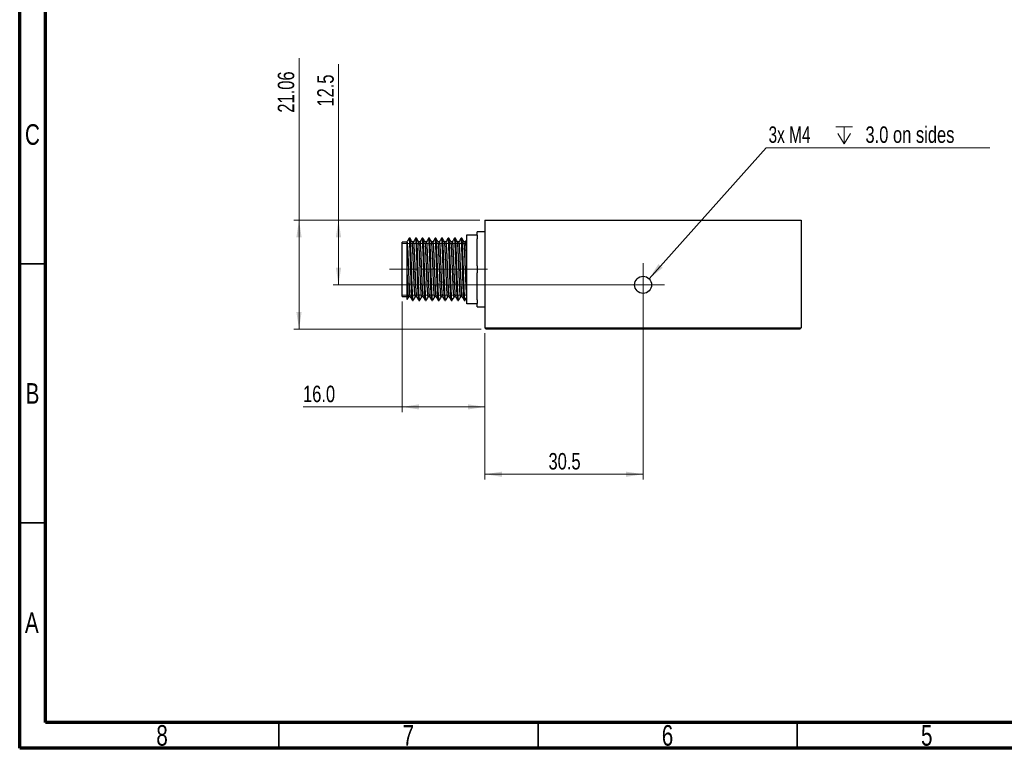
# Model space of a CAD drawing. Header units: millimetres. Extents: x 15 to 415, y 5 to 292.
# Tile 1 of 15: x 15 to 205, y 5 to 146. Entities that reach past the tile are written whole.
import ezdxf

# ---------------------------------------------------------------- set-up
doc = ezdxf.new("R2010")
doc.units = ezdxf.units.MM
doc.linetypes.add('CENTERX2', pattern=[20.32, 12.7, -2.54, 2.54, -2.54])
doc.styles.add('SLDTEXTSTYLE0', font='TXT', dxfattribs={"width": 0.75})
doc.styles.add('SLDTEXTSTYLE2', font='TXT', dxfattribs={"width": 0.7})
doc.dimstyles.new('SLDDIMSTYLE0', dxfattribs={"dimtxt": 3.175, "dimasz": 3.302, "dimexe": 0, "dimexo": 0.0625, "dimgap": 0.79375, "dimtad": 1, "dimdec": 1, "dimrnd": 1e-09, "dimzin": 4, "dimdsep": 46, "dimtxsty": 'SLDTEXTSTYLE0', "dimsah": 1, "dimcen": 0.09, "dimadec": 0, "dimazin": 1, "dimtfac": 1, "dimtdec": 1, "dimtofl": 0, "dimtmove": 0, "dimatfit": 3, "dimfxl": 1, "dimfrac": 2, "dimtolj": 1, "dimtzin": 12, "dimarcsym": 0})
doc.dimstyles.new('SLDDIMSTYLE1', dxfattribs={"dimtxt": 3.175, "dimasz": 3.302, "dimexe": 0, "dimexo": 0.0625, "dimgap": 0.79375, "dimtad": 1, "dimdec": 1, "dimrnd": 1e-09, "dimzin": 12, "dimdsep": 46, "dimtxsty": 'SLDTEXTSTYLE0', "dimsah": 1, "dimcen": 0.09, "dimadec": 0, "dimazin": 3, "dimtfac": 1, "dimtdec": 1, "dimtofl": 0, "dimtmove": 0, "dimatfit": 3, "dimfxl": 1, "dimfrac": 2, "dimtolj": 1, "dimtzin": 12, "dimarcsym": 0})
doc.dimstyles.new('SLDDIMSTYLE2', dxfattribs={"dimtxt": 0.18, "dimasz": 3.302, "dimexe": 0, "dimexo": 0.0625, "dimgap": 0, "dimtad": 0, "dimtih": 1, "dimtoh": 1, "dimdec": 0, "dimrnd": 1e-09, "dimzin": 0, "dimdsep": 46, "dimtxsty": 'Standard', "dimsah": 1, "dimcen": 0.09, "dimadec": 0, "dimazin": 0, "dimtfac": 3.302, "dimtdec": 0, "dimtofl": 0, "dimtmove": 0, "dimatfit": 3, "dimfxl": 1, "dimfrac": 2, "dimtolj": 1, "dimtzin": 0, "dimarcsym": 0})
doc.dimstyles.new('SLDDIMSTYLE3', dxfattribs={"dimtxt": 3.175, "dimasz": 3.302, "dimexe": 0, "dimexo": 0.0625, "dimgap": 0.79375, "dimtad": 1, "dimrnd": 1e-09, "dimzin": 12, "dimdsep": 46, "dimtxsty": 'SLDTEXTSTYLE0', "dimsah": 1, "dimcen": 0.09, "dimadec": 0, "dimazin": 3, "dimtfac": 1, "dimtofl": 0, "dimtmove": 0, "dimatfit": 3, "dimfxl": 1, "dimfrac": 2, "dimtolj": 1, "dimtzin": 12, "dimarcsym": 0})

# ---------------------------------------------------------------- blocks, each defined once
blk = doc.blocks.new('_D_6')
at = {"color": 7, "linetype": 'Continuous', "lineweight": 0}
for p, q in [((76.49, 106.96), (76.49, 137.06)), ((103.75, 106.96), (75.49, 106.96)), ((76.49, 106.96), (76.49, 94.46)), ((134.25, 94.46), (75.49, 94.46))]:
    blk.add_line(p, q, dxfattribs=at)
at = {"color": 7, "linetype": 'Continuous', "lineweight": 18}
for points in [[(76.49, 106.96), (75.99, 103.65), (77, 103.65)], [(76.49, 94.46), (77, 97.76), (75.99, 97.76)]]:
    blk.add_solid(points, dxfattribs=at)
at = {"color": 7, "linetype": 'Continuous', "lineweight": 18, "insert": (72.4, 128.85), "char_height": 3.175, "attachment_point": 1, "rotation": 90, "style": 'SLDTEXTSTYLE0'}
blk.add_mtext('12.5', dxfattribs=at)
blk = doc.blocks.new('_D_7')
at = {"color": 7, "linetype": 'Continuous', "lineweight": 0}
for p, q in [((88.75, 91.21), (88.75, 69.9)), ((104.75, 85.15), (104.75, 69.9)), ((88.75, 70.9), (69.65, 70.9)), ((88.75, 70.9), (104.75, 70.9))]:
    blk.add_line(p, q, dxfattribs=at)
at = {"color": 7, "linetype": 'Continuous', "lineweight": 18}
for points in [[(88.75, 70.9), (92.05, 70.39), (92.05, 71.4)], [(104.75, 70.9), (101.45, 71.4), (101.45, 70.39)]]:
    blk.add_solid(points, dxfattribs=at)
at = {"color": 7, "linetype": 'Continuous', "lineweight": 18, "insert": (69.65, 74.99), "char_height": 3.175, "attachment_point": 1, "style": 'SLDTEXTSTYLE0'}
blk.add_mtext('16.0', dxfattribs=at)
blk = doc.blocks.new('_D_8')
at = {"color": 7, "linetype": 'Continuous', "lineweight": 0}
for p, q in [((135.25, 93.46), (135.25, 56.9)), ((104.75, 85.15), (104.75, 56.9)), ((104.75, 57.9), (135.25, 57.9))]:
    blk.add_line(p, q, dxfattribs=at)
at = {"color": 7, "linetype": 'Continuous', "lineweight": 18}
for points in [[(104.75, 57.9), (108.05, 57.39), (108.05, 58.4)], [(135.25, 57.9), (131.95, 58.4), (131.95, 57.39)]]:
    blk.add_solid(points, dxfattribs=at)
at = {"color": 7, "linetype": 'Continuous', "lineweight": 18, "insert": (117, 61.99), "char_height": 3.175, "attachment_point": 1, "style": 'SLDTEXTSTYLE0'}
blk.add_mtext('30.5', dxfattribs=at)
blk = doc.blocks.new('_D_9')
at = {"color": 7, "linetype": 'Continuous', "lineweight": 0}
for p, q in [((68.88, 106.96), (68.88, 138.23)), ((103.75, 106.96), (67.88, 106.96)), ((68.88, 106.96), (68.88, 85.9)), ((104, 85.9), (67.88, 85.9))]:
    blk.add_line(p, q, dxfattribs=at)
at = {"color": 7, "linetype": 'Continuous', "lineweight": 18}
for points in [[(68.88, 106.96), (68.37, 103.65), (69.38, 103.65)], [(68.88, 85.9), (69.38, 89.2), (68.37, 89.2)]]:
    blk.add_solid(points, dxfattribs=at)
at = {"color": 7, "linetype": 'Continuous', "lineweight": 18, "insert": (64.78, 127.68), "char_height": 3.175, "attachment_point": 1, "rotation": 90, "style": 'SLDTEXTSTYLE0'}
blk.add_mtext('21.06', dxfattribs=at)
blk = doc.blocks.new('SW_SYMBOL_HOLE_DEPTH')
at = {"color": 0, "linetype": 'Continuous', "lineweight": 0}
for p, q in [((0, 875), (800, 875)), ((100, 555), (400, 75)), ((400, 875), (400, 75)), ((700, 555), (400, 75))]:
    blk.add_line(p, q, dxfattribs=at)
blk = doc.blocks.new('SW_NOTE_0_4')
at = {"color": 0, "linetype": 'Continuous', "lineweight": 0}
blk.add_line((43.12, 0), (0, 0), dxfattribs=at)
at = {"color": 0, "linetype": 'Continuous', "lineweight": 0, "xscale": 0.0040555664, "yscale": 0.0040555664, "zscale": 0.0040555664}
blk.add_blockref('SW_SYMBOL_HOLE_DEPTH', (13.41, 0.47), dxfattribs=at)
at = {"color": 0, "linetype": 'Continuous', "lineweight": 0, "char_height": 3.175, "attachment_point": 1}
for s, insert, style in [('3x M4', (0.45, 4.12), 'SLDTEXTSTYLE2'), ('3.0 on sides', (19.14, 4.12), 'SLDTEXTSTYLE0')]:
    blk.add_mtext(s, dxfattribs=dict(at, insert=insert, style=style))
blk = doc.blocks.new('SW_CENTERMARKSYMBOL_1')
at = {"color": 0, "linetype": 'Continuous', "lineweight": 18}
for p, q in [((0, 2.5), (0, 4.15)), ((0, 0), (0, 2.5)), ((-2.5, 0), (-4.15, 0)), ((0, 0), (-2.5, 0)), ((0, 0), (0, -2.5)), ((0, 0), (2.5, 0)), ((2.5, 0), (4.15, 0)), ((0, -2.5), (0, -4.15))]:
    blk.add_line(p, q, dxfattribs=at)
blk = doc.blocks.new('SW_CENTERMARKSYMBOL_2')
at = {"color": 0, "linetype": 'Continuous', "lineweight": 18}
for p, q in [((0, 2.5), (0, 4.15)), ((0, 0), (0, 2.5)), ((-2.5, 0), (-4.15, 0)), ((0, 0), (-2.5, 0)), ((0, 0), (0, -2.5)), ((0, 0), (2.5, 0)), ((2.5, 0), (4.15, 0)), ((0, -2.5), (0, -4.15))]:
    blk.add_line(p, q, dxfattribs=at)

msp = doc.modelspace()

# ---------------------------------------------------------------- linework, layer by layer
at = {"color": 7, "linetype": 'Continuous', "lineweight": 70}
for p, q in [((15, 5), (15, 292)), ((20, 10), (20, 287)), ((410, 10), (20, 10)), ((415, 5), (15, 5))]:
    msp.add_line(p, q, dxfattribs=at)
at = {"color": 7, "linetype": 'Continuous', "lineweight": 25}
for p, q in [((104.752, 106.955), (165.752, 106.955)), ((104.752, 106.955), (104.752, 86.145)), ((165.752, 106.955), (165.752, 86.145)), ((104.752, 104.705), (103.252, 104.705)), ((103.252, 104.048), (103.252, 104.705)), ((89.752, 102.705), (88.752, 102.705)), ((88.752, 92.205), (88.752, 102.705)), ((90.284, 103.455), (90.127, 103.455)), ((91.534, 103.455), (91.377, 103.455)), ((92.784, 103.455), (92.627, 103.455)), ((94.034, 103.455), (93.877, 103.455)), ((95.284, 103.455), (95.127, 103.455)), ((96.534, 103.455), (96.377, 103.455)), ((97.784, 103.455), (97.627, 103.455)), ((99.034, 103.455), (98.877, 103.455)), ((100.284, 103.455), (100.127, 103.455)), ((100.987, 102.779), (100.68, 102.779)), ((101.252, 104.124), (103.252, 104.124)), ((101.252, 102.874), (101.252, 104.124)), ((101.252, 98.705), (101.252, 102.874)), ((103.252, 104.048), (103.252, 103.363)), ((103.252, 98.14), (103.252, 103.363)), ((101.252, 96.205), (101.252, 98.705)), ((103.252, 98.14), (103.252, 96.77)), ((101.252, 92.037), (101.252, 96.205)), ((103.252, 91.547), (103.252, 96.77)), ((88.752, 92.205), (89.752, 92.205)), ((90.752, 91.455), (90.909, 91.455)), ((92.002, 91.455), (92.159, 91.455)), ((93.252, 91.455), (93.409, 91.455)), ((94.502, 91.455), (94.659, 91.455)), ((95.752, 91.455), (95.909, 91.455)), ((97.002, 91.455), (97.159, 91.455)), ((98.252, 91.455), (98.409, 91.455)), ((99.502, 91.455), (99.659, 91.455)), ((100.752, 91.455), (100.909, 91.455)), ((101.252, 90.787), (101.252, 92.037)), ((103.252, 91.547), (103.252, 90.862)), ((103.252, 90.787), (101.252, 90.787)), ((103.252, 90.205), (103.252, 90.862)), ((103.252, 90.205), (104.752, 90.205)), ((104.752, 86.145), (165.752, 86.145)), ((105.002, 85.895), (104.752, 86.145)), ((165.502, 85.895), (105.002, 85.895)), ((165.752, 86.145), (165.502, 85.895))]:
    msp.add_line(p, q, dxfattribs=at)
at = {"color": 7, "linetype": 'Continuous', "lineweight": 18}
for p, q in [((101.252, 102.955), (101.089, 102.955)), ((101.252, 102.455), (88.752, 102.455)), ((101.252, 92.455), (88.752, 92.455)), ((101.197, 91.955), (101.089, 91.955))]:
    msp.add_line(p, q, dxfattribs=at)
at = {"color": 7, "linetype": 'Continuous', "lineweight": 35}
for p, q in [((20, 98.5), (15, 98.5)), ((20, 48.5), (15, 48.5)), ((65, 10), (65, 5)), ((115, 10), (115, 5)), ((165, 10), (165, 5))]:
    msp.add_line(p, q, dxfattribs=at)
at = {"color": 7, "linetype": 'CENTERX2', "lineweight": 18}
for p, q in [((91.752, 97.455), (86.338, 97.455)), ((105.231, 97.455), (87.666, 97.455)), ((88.752, 97.455), (89.752, 97.455))]:
    msp.add_line(p, q, dxfattribs=at)
at = {"color": 7, "linetype": 'Continuous', "lineweight": 25}
msp.add_circle((135.252, 94.455), 1.65, dxfattribs=at)
for points, knots in [([(90.117, 103.446), (90.051, 103.333), (89.929, 103.121), (89.806, 102.909), (89.749, 102.811)], [0, 0, 0, 0, 0.5350416, 1, 1, 1, 1]), ([(90.337, 92.186), (90.335, 92.189), (90.322, 92.21), (90.296, 92.408), (90.259, 92.786), (90.224, 93.322), (90.191, 93.979), (90.156, 94.746), (90.119, 95.605), (90.083, 96.52), (90.049, 97.456), (90.023, 98.191), (89.994, 98.945), (89.962, 99.712), (89.924, 100.581), (89.889, 101.312), (89.855, 101.903), (89.819, 102.357), (89.784, 102.653), (89.762, 102.727), (89.752, 102.761)], [0, 0, 0, 0, 0.00955602, 0.07022148, 0.13120905, 0.19155322, 0.25074632, 0.31096338, 0.37192731, 0.4326748, 0.4922627, 0.55185371, 0.57373001, 0.64056984, 0.70713387, 0.76656429, 0.82632736, 0.88714754, 0.94807496, 1, 1, 1, 1]), ([(89.752, 97.022), (89.752, 97.372), (89.752, 97.725), (89.752, 98.416), (89.752, 98.755), (89.752, 99.252), (89.752, 99.417), (89.752, 99.737), (89.752, 99.893), (89.752, 100.347), (89.752, 100.633), (89.752, 101.168), (89.752, 101.41), (89.752, 101.733), (89.752, 101.834), (89.752, 102.023), (89.752, 102.111), (89.752, 102.35), (89.752, 102.477), (89.752, 102.669), (89.752, 102.732), (89.752, 102.761)], [0, 0, 0, 0, 0.125, 0.125, 0.25, 0.25, 0.3125, 0.3125, 0.375, 0.375, 0.5, 0.5, 0.625, 0.625, 0.6875, 0.6875, 0.75, 0.75, 0.875, 0.875, 1, 1, 1, 1]), ([(90.741, 91.487), (90.735, 91.495), (90.717, 91.518), (90.686, 91.761), (90.65, 92.194), (90.614, 92.796), (90.581, 93.537), (90.546, 94.402), (90.51, 95.37), (90.474, 96.401), (90.44, 97.456), (90.406, 98.512), (90.37, 99.542), (90.333, 100.511), (90.298, 101.375), (90.265, 102.116), (90.23, 102.717), (90.193, 103.153), (90.159, 103.414), (90.137, 103.436), (90.127, 103.446)], [0, 0, 0, 0, 0.0319512, 0.0896252, 0.1476051, 0.2049738, 0.2612488, 0.3184967, 0.3764542, 0.434206, 0.4908561, 0.5475092, 0.6052623, 0.6632193, 0.720465, 0.7767403, 0.834111, 0.8920913, 0.9497637, 1, 1, 1, 1]), ([(90.909, 91.478), (90.904, 91.473), (90.888, 91.456), (90.859, 91.625), (90.822, 91.977), (90.786, 92.511), (90.752, 93.191), (90.718, 94.003), (90.682, 94.929), (90.646, 95.938), (90.611, 96.985), (90.578, 98.044), (90.542, 99.089), (90.506, 100.091), (90.47, 101.004), (90.436, 101.802), (90.402, 102.467), (90.366, 102.984), (90.329, 103.313), (90.302, 103.463), (90.287, 103.441), (90.284, 103.435)], [0, 0, 0, 0, 0.024558, 0.0807733, 0.1376858, 0.1943968, 0.2500263, 0.3056573, 0.3623689, 0.4192811, 0.4754953, 0.530756, 0.5870919, 0.6440268, 0.7006598, 0.7561417, 0.8119339, 0.8687124, 0.925591, 0.981674, 1, 1, 1, 1]), ([(90.686, 102.768), (90.621, 102.881), (90.49, 103.107), (90.359, 103.333), (90.294, 103.446)], [0, 0, 0, 0, 0.5008578, 1, 1, 1, 1]), ([(90.987, 102.779), (90.935, 102.779), (90.832, 102.779), (90.73, 102.779), (90.68, 102.779)], [0, 0, 0, 0, 0.510523, 1, 1, 1, 1]), ([(91.275, 92.186), (91.273, 92.188), (91.266, 92.199), (91.245, 92.322), (91.215, 92.574), (91.177, 93.06), (91.143, 93.672), (91.109, 94.392), (91.073, 95.214), (91.037, 96.109), (91.001, 97.038), (90.968, 97.977), (90.933, 98.904), (90.896, 99.793), (90.86, 100.604), (90.827, 101.312), (90.793, 101.903), (90.756, 102.356), (90.72, 102.665), (90.697, 102.733), (90.686, 102.766)], [0, 0, 0, 0, 0.0094697, 0.0378703, 0.1009254, 0.1637912, 0.223002, 0.2822144, 0.3425777, 0.4031547, 0.4629881, 0.5218061, 0.5817693, 0.6423704, 0.70265, 0.7617036, 0.8210877, 0.8815222, 0.9420633, 1, 1, 1, 1]), ([(91.367, 103.446), (91.301, 103.333), (91.17, 103.107), (91.04, 102.881), (90.975, 102.768)], [0, 0, 0, 0, 0.5009465, 1, 1, 1, 1]), ([(91.587, 92.186), (91.585, 92.189), (91.572, 92.21), (91.546, 92.408), (91.509, 92.786), (91.474, 93.322), (91.441, 93.979), (91.406, 94.746), (91.369, 95.605), (91.333, 96.52), (91.299, 97.456), (91.273, 98.191), (91.244, 98.945), (91.212, 99.712), (91.174, 100.581), (91.139, 101.312), (91.105, 101.902), (91.069, 102.36), (91.033, 102.653), (91.005, 102.786), (90.99, 102.766), (90.987, 102.761)], [0, 0, 0, 0, 0.0093002, 0.0683405, 0.1276943, 0.1864219, 0.2440293, 0.3026333, 0.3619641, 0.4210842, 0.4790759, 0.5370705, 0.5583608, 0.6234101, 0.688191, 0.7460293, 0.8041914, 0.8633823, 0.9226776, 0.981143, 1, 1, 1, 1]), ([(91.991, 91.487), (91.985, 91.495), (91.967, 91.518), (91.936, 91.761), (91.9, 92.194), (91.864, 92.796), (91.831, 93.537), (91.796, 94.402), (91.76, 95.37), (91.724, 96.401), (91.69, 97.456), (91.656, 98.512), (91.62, 99.542), (91.583, 100.511), (91.548, 101.375), (91.515, 102.116), (91.48, 102.717), (91.443, 103.153), (91.409, 103.414), (91.387, 103.436), (91.377, 103.446)], [0, 0, 0, 0, 0.0319546, 0.0896283, 0.1476081, 0.2049765, 0.2612513, 0.318499, 0.3764563, 0.434208, 0.4908579, 0.5475108, 0.6052637, 0.6632205, 0.720466, 0.7767411, 0.8341116, 0.8920917, 0.9497639, 1, 1, 1, 1]), ([(92.159, 91.478), (92.154, 91.473), (92.138, 91.456), (92.109, 91.625), (92.072, 91.977), (92.036, 92.511), (92.002, 93.191), (91.968, 94.003), (91.932, 94.929), (91.896, 95.938), (91.861, 96.985), (91.828, 98.044), (91.792, 99.089), (91.756, 100.091), (91.72, 101.004), (91.686, 101.802), (91.652, 102.467), (91.616, 102.984), (91.579, 103.313), (91.552, 103.463), (91.537, 103.441), (91.534, 103.435)], [0, 0, 0, 0, 0.024558, 0.0807733, 0.1376858, 0.1943968, 0.2500263, 0.3056573, 0.3623689, 0.4192811, 0.4754953, 0.530756, 0.5870919, 0.6440268, 0.7006598, 0.7561417, 0.8119339, 0.8687124, 0.925591, 0.981674, 1, 1, 1, 1]), ([(91.936, 102.768), (91.871, 102.881), (91.74, 103.107), (91.61, 103.333), (91.544, 103.446)], [0, 0, 0, 0, 0.5007468, 1, 1, 1, 1]), ([(92.237, 102.779), (92.185, 102.779), (92.082, 102.779), (91.98, 102.779), (91.93, 102.779)], [0, 0, 0, 0, 0.5103863, 1, 1, 1, 1]), ([(92.525, 92.186), (92.523, 92.188), (92.516, 92.199), (92.495, 92.322), (92.465, 92.574), (92.427, 93.06), (92.393, 93.672), (92.359, 94.392), (92.323, 95.214), (92.287, 96.109), (92.251, 97.038), (92.218, 97.977), (92.183, 98.904), (92.146, 99.793), (92.11, 100.604), (92.077, 101.312), (92.043, 101.903), (92.006, 102.356), (91.97, 102.665), (91.947, 102.733), (91.936, 102.766)], [0, 0, 0, 0, 0.0094777, 0.0378782, 0.100933, 0.1637985, 0.223009, 0.2822211, 0.3425842, 0.4031609, 0.4629941, 0.5218118, 0.5817747, 0.6423755, 0.7026548, 0.7617081, 0.821092, 0.8815262, 0.942067, 1, 1, 1, 1]), ([(92.617, 103.446), (92.551, 103.333), (92.421, 103.107), (92.29, 102.881), (92.225, 102.768)], [0, 0, 0, 0, 0.500832, 1, 1, 1, 1]), ([(92.837, 92.186), (92.835, 92.189), (92.822, 92.21), (92.796, 92.408), (92.759, 92.786), (92.724, 93.322), (92.691, 93.979), (92.656, 94.746), (92.619, 95.605), (92.583, 96.52), (92.549, 97.456), (92.523, 98.191), (92.494, 98.945), (92.462, 99.712), (92.424, 100.581), (92.389, 101.312), (92.355, 101.902), (92.319, 102.36), (92.283, 102.653), (92.255, 102.786), (92.24, 102.766), (92.237, 102.761)], [0, 0, 0, 0, 0.0093003, 0.0683406, 0.1276944, 0.186422, 0.2440294, 0.3026333, 0.3619641, 0.4210843, 0.4790759, 0.5370706, 0.5583608, 0.6234101, 0.688191, 0.7460294, 0.8041915, 0.8633824, 0.9226776, 0.981143, 1, 1, 1, 1]), ([(93.241, 91.487), (93.235, 91.495), (93.217, 91.518), (93.186, 91.761), (93.15, 92.194), (93.114, 92.796), (93.081, 93.537), (93.046, 94.402), (93.01, 95.37), (92.974, 96.401), (92.94, 97.456), (92.906, 98.512), (92.87, 99.542), (92.833, 100.511), (92.798, 101.375), (92.765, 102.116), (92.73, 102.717), (92.693, 103.153), (92.659, 103.414), (92.637, 103.436), (92.627, 103.446)], [0, 0, 0, 0, 0.03195795, 0.08963146, 0.14761103, 0.20497929, 0.26125388, 0.31850138, 0.37645848, 0.43420994, 0.49085966, 0.54751233, 0.60526507, 0.66322167, 0.72046694, 0.77674186, 0.83411218, 0.89209204, 0.94976407, 1, 1, 1, 1]), ([(93.409, 91.478), (93.404, 91.473), (93.388, 91.456), (93.359, 91.625), (93.322, 91.977), (93.286, 92.511), (93.252, 93.191), (93.218, 94.003), (93.182, 94.929), (93.146, 95.938), (93.111, 96.985), (93.078, 98.044), (93.042, 99.089), (93.006, 100.091), (92.97, 101.004), (92.936, 101.802), (92.902, 102.467), (92.866, 102.984), (92.829, 103.313), (92.802, 103.463), (92.787, 103.441), (92.784, 103.435)], [0, 0, 0, 0, 0.024558, 0.0807733, 0.1376858, 0.1943968, 0.2500263, 0.3056573, 0.3623689, 0.4192811, 0.4754953, 0.530756, 0.5870919, 0.6440268, 0.7006598, 0.7561417, 0.8119339, 0.8687124, 0.925591, 0.981674, 1, 1, 1, 1]), ([(93.186, 102.768), (93.121, 102.881), (92.99, 103.107), (92.86, 103.333), (92.794, 103.446)], [0, 0, 0, 0, 0.5006355, 1, 1, 1, 1]), ([(93.487, 102.779), (93.435, 102.779), (93.332, 102.779), (93.23, 102.779), (93.18, 102.779)], [0, 0, 0, 0, 0.5102494, 1, 1, 1, 1]), ([(93.775, 92.186), (93.773, 92.188), (93.766, 92.199), (93.745, 92.322), (93.715, 92.574), (93.677, 93.06), (93.643, 93.672), (93.609, 94.392), (93.573, 95.214), (93.537, 96.109), (93.501, 97.038), (93.468, 97.977), (93.433, 98.904), (93.396, 99.793), (93.36, 100.604), (93.327, 101.312), (93.293, 101.903), (93.256, 102.356), (93.22, 102.665), (93.197, 102.733), (93.186, 102.766)], [0, 0, 0, 0, 0.0094857, 0.0378861, 0.1009406, 0.1638058, 0.2230161, 0.2822279, 0.3425907, 0.4031671, 0.463, 0.5218175, 0.5817801, 0.6423806, 0.7026597, 0.7617127, 0.8210963, 0.8815302, 0.9420708, 1, 1, 1, 1]), ([(93.867, 103.446), (93.801, 103.333), (93.671, 103.107), (93.54, 102.881), (93.475, 102.768)], [0, 0, 0, 0, 0.5007178, 1, 1, 1, 1]), ([(94.087, 92.186), (94.085, 92.189), (94.072, 92.21), (94.046, 92.408), (94.009, 92.786), (93.974, 93.322), (93.941, 93.979), (93.906, 94.746), (93.869, 95.605), (93.833, 96.52), (93.799, 97.456), (93.773, 98.191), (93.744, 98.945), (93.712, 99.712), (93.674, 100.581), (93.639, 101.312), (93.605, 101.902), (93.569, 102.36), (93.533, 102.653), (93.505, 102.786), (93.49, 102.766), (93.487, 102.761)], [0, 0, 0, 0, 0.0093004, 0.0683407, 0.1276945, 0.1864221, 0.2440295, 0.3026334, 0.3619642, 0.4210843, 0.479076, 0.5370706, 0.5583609, 0.6234102, 0.688191, 0.7460294, 0.8041915, 0.8633824, 0.9226776, 0.981143, 1, 1, 1, 1]), ([(94.491, 91.487), (94.485, 91.495), (94.467, 91.518), (94.436, 91.761), (94.4, 92.194), (94.364, 92.796), (94.331, 93.537), (94.296, 94.402), (94.26, 95.37), (94.224, 96.401), (94.19, 97.456), (94.156, 98.512), (94.12, 99.542), (94.083, 100.511), (94.048, 101.375), (94.015, 102.116), (93.98, 102.717), (93.943, 103.153), (93.909, 103.414), (93.887, 103.436), (93.877, 103.446)], [0, 0, 0, 0, 0.0319613, 0.0896346, 0.147614, 0.204982, 0.2612564, 0.3185037, 0.3764606, 0.4342119, 0.4908614, 0.5475139, 0.6052664, 0.6632228, 0.7204679, 0.7767426, 0.8341128, 0.8920924, 0.9497642, 1, 1, 1, 1]), ([(94.659, 91.478), (94.654, 91.473), (94.638, 91.456), (94.609, 91.625), (94.572, 91.977), (94.536, 92.511), (94.502, 93.191), (94.468, 94.003), (94.432, 94.929), (94.396, 95.938), (94.361, 96.985), (94.328, 98.044), (94.292, 99.089), (94.256, 100.091), (94.22, 101.004), (94.186, 101.802), (94.152, 102.467), (94.116, 102.984), (94.079, 103.313), (94.052, 103.463), (94.037, 103.441), (94.034, 103.435)], [0, 0, 0, 0, 0.024558, 0.0807733, 0.1376858, 0.1943968, 0.2500263, 0.3056573, 0.3623689, 0.4192811, 0.4754953, 0.530756, 0.5870919, 0.6440268, 0.7006598, 0.7561417, 0.8119339, 0.8687124, 0.925591, 0.981674, 1, 1, 1, 1]), ([(94.436, 102.768), (94.371, 102.881), (94.24, 103.107), (94.11, 103.333), (94.044, 103.446)], [0, 0, 0, 0, 0.5005238, 1, 1, 1, 1]), ([(94.737, 102.779), (94.685, 102.779), (94.582, 102.779), (94.48, 102.779), (94.43, 102.779)], [0, 0, 0, 0, 0.5101122, 1, 1, 1, 1]), ([(95.025, 92.186), (95.023, 92.188), (95.016, 92.199), (94.995, 92.322), (94.965, 92.574), (94.927, 93.06), (94.893, 93.672), (94.859, 94.392), (94.823, 95.214), (94.787, 96.109), (94.751, 97.038), (94.718, 97.977), (94.683, 98.904), (94.646, 99.793), (94.61, 100.604), (94.577, 101.312), (94.543, 101.903), (94.506, 102.356), (94.47, 102.665), (94.447, 102.733), (94.436, 102.766)], [0, 0, 0, 0, 0.0094938, 0.037894, 0.1009482, 0.1638131, 0.2230231, 0.2822347, 0.3425971, 0.4031733, 0.4630059, 0.5218231, 0.5817855, 0.6423857, 0.7026645, 0.7617173, 0.8211006, 0.8815343, 0.9420745, 1, 1, 1, 1]), ([(95.117, 103.446), (95.051, 103.333), (94.921, 103.107), (94.79, 102.881), (94.725, 102.768)], [0, 0, 0, 0, 0.5006039, 1, 1, 1, 1]), ([(95.337, 92.186), (95.335, 92.189), (95.322, 92.21), (95.296, 92.408), (95.259, 92.786), (95.224, 93.322), (95.191, 93.979), (95.156, 94.746), (95.119, 95.605), (95.083, 96.52), (95.049, 97.456), (95.023, 98.191), (94.994, 98.945), (94.962, 99.712), (94.924, 100.581), (94.889, 101.312), (94.855, 101.902), (94.819, 102.36), (94.783, 102.653), (94.755, 102.786), (94.74, 102.766), (94.737, 102.761)], [0, 0, 0, 0, 0.0093005, 0.0683408, 0.1276946, 0.1864222, 0.2440296, 0.3026335, 0.3619643, 0.4210844, 0.479076, 0.5370707, 0.5583609, 0.6234102, 0.6881911, 0.7460294, 0.8041915, 0.8633824, 0.9226776, 0.981143, 1, 1, 1, 1]), ([(95.741, 91.487), (95.735, 91.495), (95.717, 91.518), (95.686, 91.761), (95.65, 92.194), (95.614, 92.796), (95.581, 93.537), (95.546, 94.402), (95.51, 95.37), (95.474, 96.401), (95.44, 97.456), (95.406, 98.512), (95.37, 99.542), (95.333, 100.511), (95.298, 101.375), (95.265, 102.116), (95.23, 102.717), (95.193, 103.153), (95.159, 103.414), (95.137, 103.436), (95.127, 103.446)], [0, 0, 0, 0, 0.0319647, 0.0896378, 0.1476169, 0.2049848, 0.261259, 0.3185061, 0.3764628, 0.4342139, 0.4908632, 0.5475155, 0.6052678, 0.663224, 0.7204689, 0.7767434, 0.8341133, 0.8920928, 0.9497644, 1, 1, 1, 1]), ([(95.909, 91.478), (95.904, 91.473), (95.888, 91.456), (95.859, 91.625), (95.822, 91.977), (95.786, 92.511), (95.752, 93.191), (95.718, 94.003), (95.682, 94.929), (95.646, 95.938), (95.611, 96.985), (95.578, 98.044), (95.542, 99.089), (95.506, 100.091), (95.47, 101.004), (95.436, 101.802), (95.402, 102.467), (95.366, 102.984), (95.329, 103.313), (95.302, 103.463), (95.287, 103.441), (95.284, 103.435)], [0, 0, 0, 0, 0.024558, 0.0807733, 0.1376858, 0.1943968, 0.2500263, 0.3056573, 0.3623689, 0.4192811, 0.4754953, 0.530756, 0.5870919, 0.6440268, 0.7006598, 0.7561417, 0.8119339, 0.8687124, 0.925591, 0.981674, 1, 1, 1, 1]), ([(95.686, 102.768), (95.621, 102.881), (95.49, 103.107), (95.36, 103.333), (95.294, 103.446)], [0, 0, 0, 0, 0.5004117, 1, 1, 1, 1]), ([(95.987, 102.779), (95.935, 102.779), (95.832, 102.779), (95.73, 102.779), (95.68, 102.779)], [0, 0, 0, 0, 0.5099748, 1, 1, 1, 1]), ([(96.275, 92.186), (96.273, 92.188), (96.266, 92.199), (96.245, 92.322), (96.215, 92.574), (96.177, 93.06), (96.143, 93.672), (96.109, 94.392), (96.073, 95.214), (96.037, 96.109), (96.001, 97.038), (95.968, 97.977), (95.933, 98.904), (95.896, 99.793), (95.86, 100.604), (95.827, 101.312), (95.793, 101.903), (95.756, 102.356), (95.72, 102.665), (95.697, 102.733), (95.686, 102.766)], [0, 0, 0, 0, 0.0095018, 0.0379019, 0.1009558, 0.1638204, 0.2230301, 0.2822414, 0.3426036, 0.4031795, 0.4630119, 0.5218288, 0.5817908, 0.6423908, 0.7026693, 0.7617218, 0.8211049, 0.8815383, 0.9420782, 1, 1, 1, 1]), ([(96.367, 103.446), (96.301, 103.333), (96.171, 103.107), (96.04, 102.881), (95.975, 102.768)], [0, 0, 0, 0, 0.5004902, 1, 1, 1, 1]), ([(96.587, 92.186), (96.585, 92.189), (96.572, 92.21), (96.546, 92.408), (96.509, 92.786), (96.474, 93.322), (96.441, 93.979), (96.406, 94.746), (96.369, 95.605), (96.333, 96.52), (96.299, 97.456), (96.273, 98.191), (96.244, 98.945), (96.212, 99.712), (96.174, 100.581), (96.139, 101.312), (96.105, 101.902), (96.069, 102.36), (96.033, 102.653), (96.005, 102.786), (95.99, 102.766), (95.987, 102.761)], [0, 0, 0, 0, 0.0093006, 0.0683409, 0.1276946, 0.1864223, 0.2440296, 0.3026336, 0.3619643, 0.4210845, 0.4790761, 0.5370707, 0.558361, 0.6234102, 0.6881911, 0.7460294, 0.8041915, 0.8633824, 0.9226776, 0.981143, 1, 1, 1, 1]), ([(96.991, 91.487), (96.985, 91.495), (96.967, 91.518), (96.936, 91.761), (96.9, 92.194), (96.864, 92.796), (96.831, 93.537), (96.796, 94.402), (96.76, 95.37), (96.724, 96.401), (96.69, 97.456), (96.656, 98.512), (96.62, 99.542), (96.583, 100.511), (96.548, 101.375), (96.515, 102.116), (96.48, 102.717), (96.443, 103.153), (96.409, 103.414), (96.387, 103.436), (96.377, 103.446)], [0, 0, 0, 0, 0.03196801, 0.08964093, 0.14761989, 0.20498755, 0.26126157, 0.31850847, 0.37646497, 0.43421582, 0.49086495, 0.54751703, 0.60526918, 0.66322518, 0.72046984, 0.77674418, 0.8341139, 0.89209316, 0.9497646, 1, 1, 1, 1]), ([(97.159, 91.478), (97.154, 91.473), (97.138, 91.456), (97.109, 91.625), (97.072, 91.977), (97.036, 92.511), (97.002, 93.191), (96.968, 94.003), (96.932, 94.929), (96.896, 95.938), (96.861, 96.985), (96.828, 98.044), (96.792, 99.089), (96.756, 100.091), (96.72, 101.004), (96.686, 101.802), (96.652, 102.467), (96.616, 102.984), (96.579, 103.313), (96.552, 103.463), (96.537, 103.441), (96.534, 103.435)], [0, 0, 0, 0, 0.024558, 0.0807733, 0.1376858, 0.1943968, 0.2500263, 0.3056573, 0.3623689, 0.4192811, 0.4754953, 0.530756, 0.5870919, 0.6440268, 0.7006598, 0.7561417, 0.8119339, 0.8687124, 0.925591, 0.981674, 1, 1, 1, 1]), ([(96.936, 102.768), (96.871, 102.881), (96.74, 103.107), (96.61, 103.333), (96.544, 103.446)], [0, 0, 0, 0, 0.5002993, 1, 1, 1, 1]), ([(97.237, 102.779), (97.185, 102.779), (97.082, 102.779), (96.98, 102.779), (96.93, 102.779)], [0, 0, 0, 0, 0.5098372, 1, 1, 1, 1]), ([(97.525, 92.186), (97.523, 92.188), (97.516, 92.199), (97.495, 92.322), (97.465, 92.574), (97.427, 93.06), (97.393, 93.672), (97.359, 94.392), (97.323, 95.214), (97.287, 96.109), (97.251, 97.038), (97.218, 97.977), (97.183, 98.904), (97.146, 99.793), (97.11, 100.604), (97.077, 101.312), (97.043, 101.903), (97.006, 102.356), (96.97, 102.665), (96.947, 102.733), (96.936, 102.766)], [0, 0, 0, 0, 0.0095098, 0.0379097, 0.1009634, 0.1638277, 0.2230372, 0.2822482, 0.3426101, 0.4031857, 0.4630178, 0.5218345, 0.5817962, 0.6423959, 0.7026742, 0.7617264, 0.8211091, 0.8815423, 0.942082, 1, 1, 1, 1]), ([(97.617, 103.446), (97.551, 103.333), (97.421, 103.107), (97.29, 102.881), (97.225, 102.768)], [0, 0, 0, 0, 0.5003769, 1, 1, 1, 1]), ([(97.837, 92.186), (97.835, 92.189), (97.822, 92.21), (97.796, 92.408), (97.759, 92.786), (97.724, 93.322), (97.691, 93.979), (97.656, 94.746), (97.619, 95.605), (97.583, 96.52), (97.549, 97.456), (97.523, 98.191), (97.494, 98.945), (97.462, 99.712), (97.424, 100.581), (97.389, 101.312), (97.355, 101.902), (97.319, 102.36), (97.283, 102.653), (97.255, 102.786), (97.24, 102.766), (97.237, 102.761)], [0, 0, 0, 0, 0.0093007, 0.0683409, 0.1276947, 0.1864223, 0.2440297, 0.3026336, 0.3619644, 0.4210845, 0.4790761, 0.5370708, 0.558361, 0.6234103, 0.6881911, 0.7460295, 0.8041915, 0.8633824, 0.9226777, 0.9811431, 1, 1, 1, 1]), ([(98.241, 91.487), (98.235, 91.495), (98.217, 91.518), (98.186, 91.761), (98.15, 92.194), (98.114, 92.796), (98.081, 93.537), (98.046, 94.402), (98.01, 95.37), (97.974, 96.401), (97.94, 97.456), (97.906, 98.512), (97.87, 99.542), (97.833, 100.511), (97.798, 101.375), (97.765, 102.116), (97.73, 102.717), (97.693, 103.153), (97.659, 103.414), (97.637, 103.436), (97.627, 103.446)], [0, 0, 0, 0, 0.0319714, 0.0896441, 0.1476228, 0.2049903, 0.2612641, 0.3185108, 0.3764671, 0.4342178, 0.4908667, 0.5475186, 0.6052705, 0.6632263, 0.7204708, 0.776745, 0.8341145, 0.8920935, 0.9497648, 1, 1, 1, 1]), ([(98.409, 91.478), (98.404, 91.473), (98.388, 91.456), (98.359, 91.625), (98.322, 91.977), (98.286, 92.511), (98.252, 93.191), (98.218, 94.003), (98.182, 94.929), (98.146, 95.938), (98.111, 96.985), (98.078, 98.044), (98.042, 99.089), (98.006, 100.091), (97.97, 101.004), (97.936, 101.802), (97.902, 102.467), (97.866, 102.984), (97.829, 103.313), (97.802, 103.463), (97.787, 103.441), (97.784, 103.435)], [0, 0, 0, 0, 0.02455804, 0.08077329, 0.13768579, 0.19439678, 0.2500263, 0.30565727, 0.3623689, 0.41928115, 0.4754953, 0.53075598, 0.58709188, 0.64402677, 0.70065982, 0.75614168, 0.8119339, 0.86871241, 0.92559096, 0.98167398, 1, 1, 1, 1]), ([(98.186, 102.768), (98.121, 102.881), (97.99, 103.107), (97.86, 103.333), (97.794, 103.446)], [0, 0, 0, 0, 0.5001866, 1, 1, 1, 1]), ([(98.487, 102.779), (98.435, 102.779), (98.332, 102.779), (98.23, 102.779), (98.18, 102.779)], [0, 0, 0, 0, 0.5096995, 1, 1, 1, 1]), ([(98.775, 92.186), (98.773, 92.188), (98.766, 92.199), (98.745, 92.322), (98.715, 92.574), (98.677, 93.06), (98.643, 93.672), (98.609, 94.392), (98.573, 95.214), (98.537, 96.109), (98.501, 97.038), (98.468, 97.977), (98.433, 98.904), (98.396, 99.793), (98.36, 100.604), (98.327, 101.312), (98.293, 101.903), (98.256, 102.356), (98.22, 102.665), (98.197, 102.733), (98.186, 102.766)], [0, 0, 0, 0, 0.0095178, 0.0379176, 0.100971, 0.163835, 0.2230442, 0.2822549, 0.3426166, 0.4031919, 0.4630237, 0.5218401, 0.5818016, 0.642401, 0.702679, 0.761731, 0.8211134, 0.8815463, 0.9420857, 1, 1, 1, 1]), ([(98.867, 103.446), (98.801, 103.333), (98.671, 103.107), (98.54, 102.881), (98.475, 102.768)], [0, 0, 0, 0, 0.5002639, 1, 1, 1, 1]), ([(99.087, 92.186), (99.085, 92.189), (99.072, 92.21), (99.046, 92.408), (99.009, 92.786), (98.974, 93.322), (98.941, 93.979), (98.906, 94.746), (98.869, 95.605), (98.833, 96.52), (98.799, 97.456), (98.773, 98.191), (98.744, 98.945), (98.712, 99.712), (98.674, 100.581), (98.639, 101.312), (98.605, 101.902), (98.569, 102.36), (98.533, 102.653), (98.505, 102.786), (98.49, 102.766), (98.487, 102.761)], [0, 0, 0, 0, 0.0093007, 0.068341, 0.1276948, 0.1864224, 0.2440298, 0.3026337, 0.3619645, 0.4210846, 0.4790762, 0.5370708, 0.5583611, 0.6234103, 0.6881912, 0.7460295, 0.8041916, 0.8633824, 0.9226777, 0.9811431, 1, 1, 1, 1]), ([(99.491, 91.487), (99.485, 91.495), (99.467, 91.518), (99.436, 91.761), (99.4, 92.194), (99.364, 92.796), (99.331, 93.537), (99.296, 94.402), (99.26, 95.37), (99.224, 96.401), (99.19, 97.456), (99.156, 98.512), (99.12, 99.542), (99.083, 100.511), (99.048, 101.375), (99.015, 102.116), (98.98, 102.717), (98.943, 103.153), (98.909, 103.414), (98.887, 103.436), (98.877, 103.446)], [0, 0, 0, 0, 0.0319747, 0.0896472, 0.1476258, 0.2049931, 0.2612667, 0.3185132, 0.3764693, 0.4342197, 0.4908685, 0.5475202, 0.6052719, 0.6632275, 0.7204718, 0.7767457, 0.834115, 0.8920939, 0.9497649, 1, 1, 1, 1]), ([(99.659, 91.478), (99.654, 91.473), (99.638, 91.456), (99.609, 91.625), (99.572, 91.977), (99.536, 92.511), (99.502, 93.191), (99.468, 94.003), (99.432, 94.929), (99.396, 95.938), (99.361, 96.985), (99.328, 98.044), (99.292, 99.089), (99.256, 100.091), (99.22, 101.004), (99.186, 101.802), (99.152, 102.467), (99.116, 102.984), (99.079, 103.313), (99.052, 103.463), (99.037, 103.441), (99.034, 103.435)], [0, 0, 0, 0, 0.024558, 0.0807733, 0.1376858, 0.1943968, 0.2500263, 0.3056573, 0.3623689, 0.4192811, 0.4754953, 0.530756, 0.5870919, 0.6440268, 0.7006598, 0.7561417, 0.8119339, 0.8687124, 0.925591, 0.981674, 1, 1, 1, 1]), ([(99.436, 102.768), (99.371, 102.881), (99.24, 103.107), (99.11, 103.333), (99.044, 103.446)], [0, 0, 0, 0, 0.5000735, 1, 1, 1, 1]), ([(99.737, 102.779), (99.685, 102.779), (99.583, 102.779), (99.48, 102.779), (99.43, 102.779)], [0, 0, 0, 0, 0.5095617, 1, 1, 1, 1]), ([(100.025, 92.186), (100.023, 92.188), (100.016, 92.199), (99.995, 92.322), (99.965, 92.574), (99.927, 93.06), (99.893, 93.672), (99.859, 94.392), (99.823, 95.214), (99.787, 96.109), (99.751, 97.038), (99.718, 97.977), (99.683, 98.904), (99.646, 99.793), (99.61, 100.604), (99.577, 101.312), (99.543, 101.903), (99.506, 102.356), (99.47, 102.665), (99.447, 102.733), (99.436, 102.766)], [0, 0, 0, 0, 0.0095258, 0.0379255, 0.1009785, 0.1638423, 0.2230512, 0.2822617, 0.3426231, 0.4031981, 0.4630296, 0.5218458, 0.581807, 0.6424061, 0.7026838, 0.7617355, 0.8211177, 0.8815503, 0.9420895, 1, 1, 1, 1]), ([(100.117, 103.446), (100.051, 103.333), (99.921, 103.107), (99.79, 102.881), (99.725, 102.768)], [0, 0, 0, 0, 0.5001511, 1, 1, 1, 1]), ([(100.337, 92.186), (100.335, 92.189), (100.322, 92.21), (100.296, 92.408), (100.259, 92.786), (100.224, 93.322), (100.191, 93.979), (100.156, 94.746), (100.119, 95.605), (100.083, 96.52), (100.049, 97.456), (100.023, 98.191), (99.994, 98.945), (99.962, 99.712), (99.924, 100.581), (99.889, 101.312), (99.855, 101.902), (99.819, 102.36), (99.783, 102.653), (99.755, 102.786), (99.74, 102.766), (99.737, 102.761)], [0, 0, 0, 0, 0.0093008, 0.0683411, 0.1276949, 0.1864225, 0.2440298, 0.3026337, 0.3619645, 0.4210846, 0.4790762, 0.5370709, 0.5583611, 0.6234104, 0.6881912, 0.7460295, 0.8041916, 0.8633825, 0.9226777, 0.9811431, 1, 1, 1, 1]), ([(100.741, 91.487), (100.735, 91.495), (100.717, 91.518), (100.686, 91.761), (100.65, 92.194), (100.614, 92.796), (100.581, 93.537), (100.546, 94.402), (100.51, 95.37), (100.474, 96.401), (100.44, 97.456), (100.406, 98.512), (100.37, 99.542), (100.333, 100.511), (100.298, 101.375), (100.265, 102.116), (100.23, 102.717), (100.193, 103.153), (100.159, 103.414), (100.137, 103.436), (100.127, 103.446)], [0, 0, 0, 0, 0.0319781, 0.0896504, 0.1476287, 0.2049958, 0.2612692, 0.3185156, 0.3764714, 0.4342217, 0.4908702, 0.5475217, 0.6052733, 0.6632287, 0.7204727, 0.7767465, 0.8341156, 0.8920943, 0.9497651, 1, 1, 1, 1]), ([(100.909, 91.478), (100.904, 91.473), (100.888, 91.456), (100.859, 91.625), (100.822, 91.977), (100.786, 92.511), (100.752, 93.191), (100.718, 94.003), (100.682, 94.929), (100.646, 95.938), (100.611, 96.985), (100.578, 98.044), (100.542, 99.089), (100.506, 100.091), (100.47, 101.004), (100.436, 101.802), (100.402, 102.467), (100.366, 102.984), (100.329, 103.313), (100.302, 103.463), (100.287, 103.441), (100.284, 103.435)], [0, 0, 0, 0, 0.024558, 0.0807733, 0.1376858, 0.1943968, 0.2500263, 0.3056573, 0.3623689, 0.4192811, 0.4754953, 0.530756, 0.5870919, 0.6440268, 0.7006598, 0.7561417, 0.8119339, 0.8687124, 0.925591, 0.981674, 1, 1, 1, 1]), ([(100.686, 102.768), (100.621, 102.881), (100.49, 103.107), (100.36, 103.333), (100.294, 103.446)], [0, 0, 0, 0, 0.49996006, 1, 1, 1, 1]), ([(101.252, 92.283), (101.24, 92.379), (101.215, 92.569), (101.177, 93.062), (101.143, 93.672), (101.109, 94.393), (101.073, 95.214), (101.037, 96.109), (101.001, 97.038), (100.968, 97.977), (100.933, 98.904), (100.896, 99.793), (100.86, 100.604), (100.827, 101.312), (100.793, 101.903), (100.756, 102.356), (100.72, 102.665), (100.697, 102.733), (100.686, 102.766)], [0, 0, 0, 0, 0.0655389, 0.130881, 0.1924242, 0.253969, 0.3167101, 0.3796732, 0.4418636, 0.5029985, 0.5653236, 0.6283119, 0.690966, 0.7523457, 0.814069, 0.8768841, 0.93981, 1, 1, 1, 1]), ([(101.252, 103.248), (101.225, 103.201), (101.132, 103.041), (101.04, 102.881), (100.975, 102.768)], [0, 0, 0, 0, 0.2933521, 1, 1, 1, 1]), ([(101.252, 98.716), (101.239, 99.049), (101.213, 99.714), (101.174, 100.581), (101.139, 101.312), (101.105, 101.902), (101.069, 102.36), (101.033, 102.653), (101.005, 102.786), (100.99, 102.766), (100.987, 102.761)], [0, 0, 0, 0, 0.1472906, 0.2939734, 0.4249364, 0.5566324, 0.6906579, 0.8249197, 0.9573025, 1, 1, 1, 1]), ([(89.752, 91.613), (89.752, 91.611), (89.752, 91.592), (89.752, 91.672), (89.752, 91.889), (89.752, 92.29), (89.752, 92.834), (89.752, 93.493), (89.752, 94.271), (89.752, 95.13), (89.752, 96.059), (89.752, 96.697), (89.752, 97.022)], [0, 0, 0, 0, 0.0075333, 0.1057025, 0.2184413, 0.3346692, 0.4439774, 0.5564561, 0.6657987, 0.7786557, 0.8875889, 1, 1, 1, 1]), ([(90.025, 92.186), (90.023, 92.188), (90.016, 92.199), (89.995, 92.322), (89.965, 92.574), (89.927, 93.06), (89.893, 93.672), (89.859, 94.392), (89.823, 95.214), (89.787, 96.101), (89.764, 96.719), (89.752, 97.022)], [0, 0, 0, 0, 0.02050474, 0.08205284, 0.21870202, 0.35494088, 0.48325903, 0.61158051, 0.74239622, 0.87367498, 1, 1, 1, 1]), ([(89.754, 91.612), (89.791, 91.675), (89.893, 91.852), (89.996, 92.029), (90.061, 92.143)], [0, 0, 0, 0, 0.3603736, 1, 1, 1, 1]), ([(90.025, 92.175), (90.077, 92.176), (90.181, 92.177), (90.285, 92.176), (90.337, 92.175)], [0, 0, 0, 0, 0.4987067, 1, 1, 1, 1]), ([(90.35, 92.143), (90.415, 92.03), (90.545, 91.804), (90.676, 91.578), (90.742, 91.465)], [0, 0, 0, 0, 0.4990535, 1, 1, 1, 1]), ([(90.919, 91.465), (90.984, 91.578), (91.115, 91.803), (91.246, 92.029), (91.311, 92.143)], [0, 0, 0, 0, 0.4991422, 1, 1, 1, 1]), ([(91.275, 92.175), (91.327, 92.176), (91.431, 92.177), (91.535, 92.176), (91.587, 92.175)], [0, 0, 0, 0, 0.4988493, 1, 1, 1, 1]), ([(91.6, 92.143), (91.665, 92.03), (91.796, 91.804), (91.926, 91.578), (91.992, 91.465)], [0, 0, 0, 0, 0.499168, 1, 1, 1, 1]), ([(92.169, 91.465), (92.235, 91.578), (92.365, 91.804), (92.496, 92.029), (92.561, 92.143)], [0, 0, 0, 0, 0.4992532, 1, 1, 1, 1]), ([(92.525, 92.175), (92.577, 92.175), (92.681, 92.177), (92.785, 92.175), (92.837, 92.175)], [0, 0, 0, 0, 0.4989923, 1, 1, 1, 1]), ([(92.85, 92.143), (92.915, 92.03), (93.046, 91.804), (93.176, 91.578), (93.242, 91.465)], [0, 0, 0, 0, 0.4992822, 1, 1, 1, 1]), ([(93.419, 91.465), (93.485, 91.578), (93.615, 91.804), (93.746, 92.029), (93.811, 92.143)], [0, 0, 0, 0, 0.4993645, 1, 1, 1, 1]), ([(93.775, 92.175), (93.827, 92.175), (93.931, 92.176), (94.035, 92.175), (94.087, 92.175)], [0, 0, 0, 0, 0.4991356, 1, 1, 1, 1]), ([(94.1, 92.143), (94.165, 92.03), (94.296, 91.804), (94.426, 91.578), (94.492, 91.465)], [0, 0, 0, 0, 0.4993961, 1, 1, 1, 1]), ([(94.669, 91.465), (94.735, 91.578), (94.865, 91.804), (94.996, 92.029), (95.061, 92.143)], [0, 0, 0, 0, 0.4994762, 1, 1, 1, 1]), ([(95.025, 92.175), (95.077, 92.175), (95.181, 92.176), (95.285, 92.175), (95.337, 92.175)], [0, 0, 0, 0, 0.4992792, 1, 1, 1, 1]), ([(95.35, 92.143), (95.415, 92.03), (95.546, 91.804), (95.676, 91.578), (95.742, 91.465)], [0, 0, 0, 0, 0.4995097, 1, 1, 1, 1]), ([(95.919, 91.465), (95.985, 91.578), (96.115, 91.804), (96.246, 92.03), (96.311, 92.143)], [0, 0, 0, 0, 0.4995883, 1, 1, 1, 1]), ([(96.275, 92.175), (96.327, 92.175), (96.431, 92.176), (96.535, 92.175), (96.587, 92.175)], [0, 0, 0, 0, 0.4994231, 1, 1, 1, 1]), ([(96.6, 92.143), (96.665, 92.03), (96.796, 91.804), (96.926, 91.578), (96.992, 91.465)], [0, 0, 0, 0, 0.4996231, 1, 1, 1, 1]), ([(97.169, 91.465), (97.235, 91.578), (97.365, 91.804), (97.496, 92.03), (97.561, 92.143)], [0, 0, 0, 0, 0.4997007, 1, 1, 1, 1]), ([(97.525, 92.175), (97.577, 92.175), (97.681, 92.176), (97.785, 92.175), (97.837, 92.175)], [0, 0, 0, 0, 0.4995671, 1, 1, 1, 1]), ([(97.85, 92.143), (97.915, 92.03), (98.046, 91.804), (98.176, 91.578), (98.242, 91.465)], [0, 0, 0, 0, 0.4997361, 1, 1, 1, 1]), ([(98.419, 91.465), (98.485, 91.578), (98.615, 91.804), (98.746, 92.03), (98.811, 92.143)], [0, 0, 0, 0, 0.4998134, 1, 1, 1, 1]), ([(98.775, 92.175), (98.827, 92.175), (98.931, 92.175), (99.035, 92.175), (99.087, 92.175)], [0, 0, 0, 0, 0.4997114, 1, 1, 1, 1]), ([(99.1, 92.143), (99.165, 92.03), (99.296, 91.804), (99.426, 91.578), (99.492, 91.465)], [0, 0, 0, 0, 0.4998489, 1, 1, 1, 1]), ([(99.669, 91.465), (99.735, 91.578), (99.865, 91.804), (99.996, 92.03), (100.061, 92.143)], [0, 0, 0, 0, 0.49992652, 1, 1, 1, 1]), ([(100.025, 92.175), (100.077, 92.175), (100.181, 92.175), (100.285, 92.175), (100.337, 92.175)], [0, 0, 0, 0, 0.4998557, 1, 1, 1, 1]), ([(100.35, 92.143), (100.415, 92.03), (100.546, 91.804), (100.676, 91.578), (100.742, 91.465)], [0, 0, 0, 0, 0.4999613, 1, 1, 1, 1]), ([(100.919, 91.465), (100.985, 91.578), (101.096, 91.77), (101.207, 91.962), (101.252, 92.041)], [0, 0, 0, 0, 0.5885642, 1, 1, 1, 1])]:
    msp.add_open_spline(points, degree=3, knots=knots, dxfattribs=at)

# ---------------------------------------------------------------- block references
at = {"color": 7, "linetype": 'Continuous', "lineweight": 0}
for name, p in [('SW_NOTE_0_4', (158.998, 120.915)), ('SW_CENTERMARKSYMBOL_1', (135.252, 94.455)), ('SW_CENTERMARKSYMBOL_2', (135.252, 94.455))]:
    msp.add_blockref(name, p, dxfattribs=at)

# ---------------------------------------------------------------- texts
at = {"color": 7, "linetype": 'Continuous', "lineweight": 0, "char_height": 3.969, "attachment_point": 2, "style": 'SLDTEXTSTYLE0'}
for s, insert in [('C', (17.459, 125.454)), ('B', (17.471, 75.481)), ('A', (17.34, 31.231)), ('8', (42.46, 9.481)), ('6', (139.96, 9.481)), ('7', (89.96, 9.481)), ('5', (189.96, 9.481))]:
    msp.add_mtext(s, dxfattribs=dict(at, insert=insert))

# ---------------------------------------------------------------- dimensions: what is measured, and where the dimension line sits
at = {"color": 7, "linetype": 'Continuous', "lineweight": 18}
for base, p2, dimstyle, picture, middle in [((68.876, 85.895), (105.002, 85.895), 'SLDDIMSTYLE3', '_D_9', (68.876, 132.952)), ((76.493, 94.455), (135.252, 94.455), 'SLDDIMSTYLE1', '_D_6', (76.493, 132.952))]:
    dim = msp.add_linear_dim(base=base, p1=(104.752, 106.955), p2=p2, angle=90, dimstyle=dimstyle, dxfattribs=at)
    dim.commit()
    dim.dimension.update_dxf_attribs({"geometry": picture, "text_midpoint": middle, "dimtype": 160})
for base, p1, p2, dimstyle, picture, middle in [((135.252, 57.895), (104.752, 86.145), (135.252, 94.455), 'SLDDIMSTYLE1', '_D_8', (121.101, 57.895)), ((104.752, 70.895), (88.752, 92.205), (104.752, 86.145), 'SLDDIMSTYLE0', '_D_7', (73.752, 70.895))]:
    dim = msp.add_linear_dim(base=base, p1=p1, p2=p2, dimstyle=dimstyle, dxfattribs=at)
    dim.commit()
    dim.dimension.update_dxf_attribs({"geometry": picture, "text_midpoint": middle, "dimtype": 160})

# ---------------------------------------------------------------- leaders
at = {"color": 7, "linetype": 'Continuous', "lineweight": 0}
msp.add_leader([(136.408, 95.633), (158.998, 120.915)], dimstyle='SLDDIMSTYLE2', dxfattribs=at)

doc.saveas('drawing.dxf')
